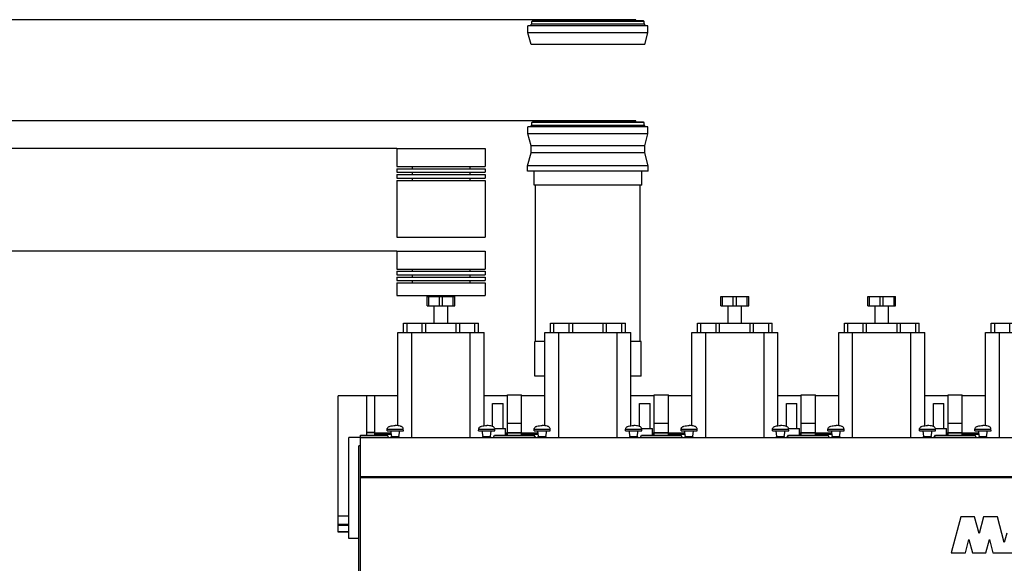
# Model space of a CAD drawing. Header units: millimetres. Extents: x 0 to 1189, y 0 to 841.
# Tile 5 of 136: x 224 to 366, y 334 to 413. Entities that reach past the tile are written whole.
import ezdxf
from ezdxf.enums import TextEntityAlignment as Align

# ---------------------------------------------------------------- set-up
doc = ezdxf.new("R2010")
doc.units = ezdxf.units.MM
doc.header["$LTSCALE"] = 65.395
doc.linetypes.add('PHANTOM', pattern=[0.8, 0.45, -0.05, 0.1, -0.05, 0.1, -0.05])
doc.layers.get('0').update_dxf_attribs({"linetype": 'CONTINUOUS'})
for name, color, linetype in [('1907_161101_20_SIMPLE1_B_PBL540', 7, 'CONTINUOUS'), ('1907_161101_20_SIMPLE1_B_T2_PBL539', 7, 'CONTINUOUS'), ('1907_161101_20_SIMPLE1_X_ABL538', 7, 'CONTINUOUS'), ('1907_210700_31_SIMPLE1_T1_X_PBL596', 7, 'CONTINUOUS'), ('1907_210700_31_SIMPLE1_T1_X_PBL672', 7, 'CONTINUOUS'), ('1907_210700_31_SIMPLE1_T1_X_PBL698', 7, 'CONTINUOUS'), ('1907_210700_31_SIMPLE1_T1_X_PBL727', 7, 'CONTINUOUS'), ('1907_210700_31_SIMPLE1_T1_X_PBL746', 7, 'CONTINUOUS'), ('1907_210700_31_SIMPLE1_X_ABL595', 7, 'CONTINUOUS'), ('1907_210700_31_SIMPLE1_X_ABL671', 7, 'CONTINUOUS'), ('1907_210700_31_SIMPLE1_X_ABL697', 7, 'CONTINUOUS'), ('1907_210700_31_SIMPLE1_X_ABL726', 7, 'CONTINUOUS'), ('1907_210700_31_SIMPLE1_X_ABL745', 7, 'CONTINUOUS'), ('1907_267000_36_SIMPLE1_T1_X_PBL592', 7, 'CONTINUOUS'), ('1907_267000_36_SIMPLE1_T2_X_PBL593', 7, 'CONTINUOUS'), ('1907_267000_36_SIMPLE1_X_ABL591', 7, 'CONTINUOUS'), ('1997_000000_TLKGS_MARKETING_ABL548', 7, 'CONTINUOUS'), ('1997_030000_TLKGS_V_ABL549', 7, 'CONTINUOUS'), ('1997_100000_TLKGS_V_ABL550', 7, 'CONTINUOUS'), ('1997_171000_05_SIMPLE1_A_ABL588', 7, 'CONTINUOUS'), ('1997_171000_05_SIMPLE1_T1_A_PBL590', 7, 'CONTINUOUS'), ('1997_171000_05_SIMPLE1_T2_A_PBL589', 7, 'CONTINUOUS'), ('1997_171000_05_SIMPLE1_T4_A_PBL597', 7, 'CONTINUOUS'), ('1997_171000_05_SIMPLE1_T4_A_PBL656', 7, 'CONTINUOUS'), ('1997_171000_05_SIMPLE1_T4_A_PBL659', 7, 'CONTINUOUS'), ('1997_171000_05_SIMPLE1_T4_A_PBL675', 7, 'CONTINUOUS'), ('1997_171000_05_SIMPLE1_T4_A_PBL696', 7, 'CONTINUOUS'), ('1997_171000_05_SIMPLE1_T4_A_PBL700', 7, 'CONTINUOUS'), ('1997_171000_05_SIMPLE1_T4_A_PBL725', 7, 'CONTINUOUS'), ('1997_171000_05_SIMPLE1_T4_A_PBL732', 7, 'CONTINUOUS'), ('1997_171000_05_SIMPLE1_T4_A_PBL733', 7, 'CONTINUOUS'), ('1997_200000_TLKGS_V_ABL594', 7, 'CONTINUOUS'), ('1997_700000_TLKGS_V_ABL585', 7, 'CONTINUOUS'), ('1997_727000_11_SIMPLE1_B_ABL586', 7, 'CONTINUOUS'), ('1997_727000_11_SIMPLE1_T1_B_PBL587', 7, 'CONTINUOUS'), ('9M32C_GENSET_AUSBAUMASSE_ABL537', 7, 'CONTINUOUS'), ('links_19_VBL528', 7, 'CONTINUOUS')]:
    doc.layers.add(name, color=color, linetype=linetype)
doc.styles.get("Standard").update_dxf_attribs({"font": 'txt', "width": 0.6})
doc.dimstyles.new('DIMSTYLE_4', dxfattribs={"dimtxt": 3.5, "dimasz": 3.5, "dimexe": 1.8, "dimexo": 0, "dimgap": 0.875, "dimtad": 1, "dimlfac": 25, "dimdsep": 46, "dimtxsty": 'Standard', "dimblk": '_FILLED', "dimblk1": '_FILLED', "dimblk2": '_FILLED', "dimcen": 0.09, "dimadec": 0, "dimazin": 0, "dimtp": 2, "dimtm": 2, "dimtfac": 1, "dimtofl": 0, "dimtmove": 0, "dimatfit": 3, "dimldrblk": '_FILLED', "dimfxl": 1, "dimtolj": 1, "dimarcsym": 0})

# ---------------------------------------------------------------- blocks, each defined once
blk = doc.blocks.new('_FILLED')
at = {"color": 0, "linetype": 'ByBlock'}
blk.add_solid([(0, 0), (-1, 0.167), (-1, -0.167)], dxfattribs=at)
blk = doc.blocks.new('*D16')
at = {"color": 2, "linetype": 'Continuous'}
for p, q in [((278.1, 379.57), (86.38, 379.57)), ((88.18, 379.57), (88.18, 328.17)), ((88.18, 276.77), (88.18, 328.17)), ((106.77, 276.77), (86.38, 276.77))]:
    blk.add_line(p, q, dxfattribs=at)
at = {"color": 2, "linetype": 'Continuous', "xscale": 3.5, "yscale": 3.5, "zscale": 3.5}
for p, rotation in [((88.18, 379.57), 90), ((88.18, 276.77), 270)]:
    blk.add_blockref('_FILLED', p, dxfattribs=dict(at, rotation=rotation))
at = {"color": 2, "linetype": 'Continuous', "width": 0.672619}
blk.add_text('2570', height=3.5, rotation=90, dxfattribs=at).set_placement((87.3, 328.17), align=Align.CENTER)
blk = doc.blocks.new('*D17')
at = {"color": 2, "linetype": 'Continuous'}
for p, q in [((278.1, 394.37), (79.38, 394.37)), ((81.18, 394.37), (81.18, 335.57)), ((81.18, 276.77), (81.18, 335.57)), ((106.77, 276.77), (79.38, 276.77))]:
    blk.add_line(p, q, dxfattribs=at)
at = {"color": 2, "linetype": 'Continuous', "xscale": 3.5, "yscale": 3.5, "zscale": 3.5}
for p, rotation in [((81.18, 394.37), 90), ((81.18, 276.77), 270)]:
    blk.add_blockref('_FILLED', p, dxfattribs=dict(at, rotation=rotation))
at = {"color": 2, "linetype": 'Continuous', "width": 0.690476}
blk.add_text('2940', height=3.5, rotation=90, dxfattribs=at).set_placement((80.3, 335.57), align=Align.CENTER)
blk = doc.blocks.new('*D18')
at = {"color": 2, "linetype": 'Continuous'}
for p, q in [((298.75, 398.37), (72.38, 398.37)), ((74.18, 398.37), (74.18, 337.57)), ((74.18, 276.77), (74.18, 337.57)), ((106.77, 276.77), (72.38, 276.77))]:
    blk.add_line(p, q, dxfattribs=at)
at = {"color": 2, "linetype": 'Continuous', "xscale": 3.5, "yscale": 3.5, "zscale": 3.5}
for p, rotation in [((74.18, 398.37), 90), ((74.18, 276.77), 270)]:
    blk.add_blockref('_FILLED', p, dxfattribs=dict(at, rotation=rotation))
at = {"color": 2, "linetype": 'Continuous', "width": 0.672619}
blk.add_text('3040', height=3.5, rotation=90, dxfattribs=at).set_placement((73.3, 337.57), align=Align.CENTER)
blk = doc.blocks.new('*D19')
at = {"color": 2, "linetype": 'Continuous'}
for p, q in [((298.75, 412.97), (65.38, 412.97)), ((67.18, 412.97), (67.18, 344.87)), ((67.18, 276.77), (67.18, 344.87)), ((106.77, 276.77), (65.38, 276.77))]:
    blk.add_line(p, q, dxfattribs=at)
at = {"color": 2, "linetype": 'Continuous', "xscale": 3.5, "yscale": 3.5, "zscale": 3.5}
for p, rotation in [((67.18, 412.97), 90), ((67.18, 276.77), 270)]:
    blk.add_blockref('_FILLED', p, dxfattribs=dict(at, rotation=rotation))
at = {"color": 2, "linetype": 'Continuous', "width": 0.654762}
blk.add_text('3405', height=3.5, rotation=90, dxfattribs=at).set_placement((66.3, 344.87), align=Align.CENTER)
blk = doc.blocks.new('1907_161101_20_SIMPLE1_B_T2_PBL539', base_point=(305.66, 411.17))
at = {"layer": '1907_161101_20_SIMPLE1_B_T2_PBL539', "color": 8, "linetype": 'PHANTOM'}
for p, q in [((297, 411.09), (297, 412.09)), ((314.32, 412.09), (297, 412.09)), ((297.47, 412.09), (297.47, 412.3)), ((313.85, 412.3), (297.47, 412.3)), ((297.56, 412.71), (297.64, 412.79)), ((297.56, 412.3), (297.56, 412.71)), ((313.76, 412.71), (297.56, 412.71)), ((313.68, 412.79), (297.64, 412.79)), ((298.75, 412.79), (298.75, 412.97)), ((312.57, 412.97), (298.75, 412.97)), ((312.57, 412.79), (312.57, 412.97)), ((313.76, 412.71), (313.68, 412.79)), ((313.76, 412.3), (313.76, 412.71)), ((313.85, 412.09), (313.85, 412.3)), ((314.32, 411.09), (314.32, 412.09)), ((297.46, 409.37), (297, 411.09)), ((314.32, 411.09), (297, 411.09)), ((313.86, 409.37), (314.32, 411.09)), ((313.86, 409.37), (297.46, 409.37))]:
    blk.add_line(p, q, dxfattribs=at)
blk = doc.blocks.new('1907_161101_20_SIMPLE1_B_PBL540', base_point=(305.66, 379.93))
at = {"layer": '1907_161101_20_SIMPLE1_B_PBL540', "color": 8, "linetype": 'PHANTOM'}
for p, q in [((297.56, 398.11), (297.64, 398.19)), ((297.56, 397.7), (297.56, 398.11)), ((313.76, 398.11), (297.56, 398.11)), ((313.68, 398.19), (297.64, 398.19)), ((298.75, 398.19), (298.75, 398.37)), ((312.57, 398.37), (298.75, 398.37)), ((312.57, 398.19), (312.57, 398.37)), ((313.76, 398.11), (313.68, 398.19)), ((313.76, 397.7), (313.76, 398.11)), ((297, 396.49), (297, 397.49)), ((314.32, 397.49), (297, 397.49)), ((297.46, 394.77), (297, 396.49)), ((314.32, 396.49), (297, 396.49)), ((297.47, 397.49), (297.47, 397.7)), ((313.85, 397.7), (297.47, 397.7)), ((313.85, 397.49), (313.85, 397.7)), ((313.86, 394.77), (314.32, 396.49)), ((314.32, 396.49), (314.32, 397.49)), ((296.96, 391.89), (297.46, 393.75)), ((297.46, 393.75), (297.46, 394.77)), ((313.86, 394.77), (297.46, 394.77)), ((313.86, 393.75), (297.46, 393.75)), ((313.86, 393.75), (313.86, 394.77)), ((314.36, 391.89), (313.86, 393.75)), ((296.96, 391.09), (296.96, 391.89)), ((314.36, 391.89), (296.96, 391.89)), ((314.36, 391.09), (296.96, 391.09)), ((297.9, 389.09), (297.9, 391.09)), ((313.42, 389.09), (313.42, 391.09)), ((314.36, 391.09), (314.36, 391.89)), ((313.42, 389.09), (297.9, 389.09)), ((298.1, 366.51), (298.1, 389.09)), ((313.22, 366.51), (313.22, 389.09)), ((297.98, 361.49), (297.98, 366.51)), ((299.45, 366.51), (297.98, 366.51)), ((313.34, 366.51), (311.87, 366.51)), ((313.34, 361.49), (313.34, 366.51)), ((299.45, 361.49), (297.98, 361.49)), ((313.34, 361.49), (311.87, 361.49))]:
    blk.add_line(p, q, dxfattribs=at)
blk = doc.blocks.new('1907_161101_20_SIMPLE1_X_ABL538', base_point=(305.66, 387.23))
at = {"layer": '1907_161101_20_SIMPLE1_B_PBL540'}
blk.add_blockref('1907_161101_20_SIMPLE1_B_PBL540', (305.66, 379.93), dxfattribs=at)
at = {"layer": '1907_161101_20_SIMPLE1_B_T2_PBL539'}
blk.add_blockref('1907_161101_20_SIMPLE1_B_T2_PBL539', (305.66, 411.17), dxfattribs=at)
blk = doc.blocks.new('1907_267000_36_SIMPLE1_T1_X_PBL592', base_point=(284.46, 387.97))
at = {"layer": '1907_267000_36_SIMPLE1_T1_X_PBL592', "color": 8, "linetype": 'PHANTOM'}
for p, q in [((278.1, 394.37), (278.1, 391.77)), ((278.1, 394.37), (290.82, 394.37)), ((290.82, 394.37), (290.82, 391.77)), ((278.1, 391.77), (290.82, 391.77)), ((278.1, 391.45), (278.1, 390.93)), ((278.1, 391.45), (290.82, 391.45)), ((278.1, 390.93), (290.82, 390.93)), ((280.31, 391.77), (280.31, 391.45)), ((280.31, 390.93), (280.31, 390.61)), ((288.6, 391.77), (288.6, 391.45)), ((288.6, 390.93), (288.6, 390.61)), ((290.82, 391.45), (290.82, 390.93)), ((278.1, 390.61), (278.1, 390.09)), ((278.1, 390.61), (290.82, 390.61)), ((278.1, 390.09), (290.82, 390.09)), ((278.1, 389.77), (278.1, 381.57)), ((278.1, 389.77), (290.82, 389.77)), ((280.31, 390.09), (280.31, 389.77)), ((288.6, 390.09), (288.6, 389.77)), ((290.82, 390.61), (290.82, 390.09)), ((290.82, 389.77), (290.82, 381.57)), ((278.1, 381.57), (290.82, 381.57))]:
    blk.add_line(p, q, dxfattribs=at)
blk = doc.blocks.new('1907_267000_36_SIMPLE1_T2_X_PBL593', base_point=(284.46, 376.37))
at = {"layer": '1907_267000_36_SIMPLE1_T2_X_PBL593', "color": 8, "linetype": 'PHANTOM'}
for p, q in [((278.1, 379.57), (278.1, 376.97)), ((278.1, 379.57), (290.82, 379.57)), ((290.82, 379.57), (290.82, 376.97)), ((278.1, 376.97), (290.82, 376.97)), ((278.1, 376.65), (278.1, 376.13)), ((278.1, 376.65), (290.82, 376.65)), ((280.31, 376.97), (280.31, 376.65)), ((288.6, 376.97), (288.6, 376.65)), ((290.82, 376.65), (290.82, 376.13)), ((278.1, 376.13), (290.82, 376.13)), ((278.1, 375.81), (278.1, 375.29)), ((278.1, 375.81), (290.82, 375.81)), ((278.1, 375.29), (290.82, 375.29)), ((280.31, 376.13), (280.31, 375.81)), ((280.31, 375.29), (280.31, 374.97)), ((288.6, 376.13), (288.6, 375.81)), ((288.6, 375.29), (288.6, 374.97)), ((290.82, 375.81), (290.82, 375.29)), ((278.1, 374.97), (278.1, 373.17)), ((278.1, 374.97), (290.82, 374.97)), ((290.82, 374.97), (290.82, 373.17)), ((278.1, 373.17), (290.82, 373.17))]:
    blk.add_line(p, q, dxfattribs=at)
blk = doc.blocks.new('1907_267000_36_SIMPLE1_X_ABL591', base_point=(284.46, 383.77))
at = {"layer": '1907_267000_36_SIMPLE1_T1_X_PBL592'}
blk.add_blockref('1907_267000_36_SIMPLE1_T1_X_PBL592', (284.46, 387.97), dxfattribs=at)
at = {"layer": '1907_267000_36_SIMPLE1_T2_X_PBL593'}
blk.add_blockref('1907_267000_36_SIMPLE1_T2_X_PBL593', (284.46, 376.37), dxfattribs=at)
blk = doc.blocks.new('9M32C_GENSET_AUSBAUMASSE_ABL537', base_point=(396.66, 346.19))
at = {"layer": '1907_161101_20_SIMPLE1_X_ABL538'}
blk.add_blockref('1907_161101_20_SIMPLE1_X_ABL538', (305.66, 387.23), dxfattribs=at)
at = {"layer": '1907_267000_36_SIMPLE1_X_ABL591'}
blk.add_blockref('1907_267000_36_SIMPLE1_X_ABL591', (284.46, 383.77), dxfattribs=at)
blk = doc.blocks.new('1997_171000_05_SIMPLE1_T2_A_PBL589', base_point=(272.16, 340.81))
at = {"layer": '1997_171000_05_SIMPLE1_T2_A_PBL589', "color": 7, "linetype": 'Continuous'}
for p, q in [((272.61, 330.36), (272.61, 351.44)), ((272.86, 351.44), (272.61, 351.44)), ((271.47, 330.17), (271.47, 330.23)), ((271.47, 330.17), (271.47, 330.23)), ((272.86, 330.23), (271.47, 330.23)), ((271.87, 330.17), (271.87, 330.23)), ((272.86, 330.36), (272.61, 330.36)), ((272.61, 330.17), (272.61, 330.23))]:
    blk.add_line(p, q, dxfattribs=at)
blk = doc.blocks.new('1997_171000_05_SIMPLE1_T1_A_PBL590', base_point=(371.46, 341.57))
at = {"layer": '1997_171000_05_SIMPLE1_T1_A_PBL590', "color": 7, "linetype": 'Continuous'}
for p, q in [((272.86, 330.17), (272.86, 352.96)), ((272.86, 352.96), (276.72, 352.96)), ((272.86, 352.65), (459.98, 352.65)), ((276.88, 352.68), (276.72, 352.96)), ((292.03, 352.68), (292.19, 352.96)), ((292.19, 352.96), (297.92, 352.96)), ((298.08, 352.68), (297.92, 352.96)), ((313.23, 352.68), (313.39, 352.96)), ((313.39, 352.96), (319.12, 352.96)), ((319.28, 352.68), (319.12, 352.96)), ((334.43, 352.68), (334.59, 352.96)), ((334.59, 352.96), (340.32, 352.96)), ((340.48, 352.68), (340.32, 352.96)), ((355.63, 352.68), (355.79, 352.96)), ((355.79, 352.96), (361.52, 352.96)), ((361.68, 352.68), (361.52, 352.96)), ((359.47, 341.2), (358.08, 335.99)), ((361.46, 341.2), (359.47, 341.2)), ((362.11, 338.79), (361.46, 341.2)), ((362.75, 341.2), (362.11, 338.79)), ((364.74, 341.2), (362.75, 341.2)), ((365.74, 337.47), (364.74, 341.2)), ((366.1, 338.84), (365.74, 337.47)), ((360.12, 335.99), (360.63, 337.9)), ((360.63, 337.9), (361.15, 335.99)), ((363.07, 335.99), (363.58, 337.9)), ((363.58, 337.9), (364.09, 335.99)), ((358.08, 335.99), (360.12, 335.99)), ((361.15, 335.99), (363.07, 335.99)), ((364.09, 335.99), (374.08, 335.99))]:
    blk.add_line(p, q, dxfattribs=at)
at = {"layer": '1997_171000_05_SIMPLE1_T1_A_PBL590', "color": 9, "linetype": 'Continuous'}
for p, q in [((272.86, 352.68), (276.88, 352.68)), ((272.86, 352.63), (459.98, 352.63)), ((292.03, 352.68), (298.08, 352.68)), ((313.23, 352.68), (319.28, 352.68)), ((334.43, 352.68), (340.48, 352.68)), ((355.63, 352.68), (361.68, 352.68)), ((272.86, 347.02), (459.98, 347.02)), ((272.86, 346.88), (459.98, 346.88))]:
    blk.add_line(p, q, dxfattribs=at)
at = {"layer": '1997_171000_05_SIMPLE1_T1_A_PBL590', "color": 7, "linetype": 'Continuous'}
for centre, start_param, end_param in [((276.92, 352.75), -3.926991, -3.141593), ((291.99, 352.75), -3.141593, -2.356194), ((298.12, 352.75), -3.926991, -3.141593), ((313.19, 352.75), -3.141593, -2.356194), ((319.32, 352.75), -3.926991, -3.141593), ((334.39, 352.75), -3.141593, -2.356194), ((340.52, 352.75), -3.926991, -3.141593), ((355.59, 352.75), -3.141593, -2.356194), ((361.72, 352.75), -3.926991, -3.141593)]:
    blk.add_ellipse(centre, major_axis=(0, 0.1), ratio=0.57735, start_param=start_param, end_param=end_param, dxfattribs=at)
blk = doc.blocks.new('1997_171000_05_SIMPLE1_T4_A_PBL597', base_point=(277.86, 353.51))
at = {"layer": '1997_171000_05_SIMPLE1_T4_A_PBL597', "color": 7, "linetype": 'Continuous'}
for p, q in [((276.69, 353.61), (276.7, 353.84)), ((279.03, 353.61), (279.02, 353.84)), ((276.69, 353.61), (279.03, 353.61)), ((277.34, 352.77), (277.21, 353.61)), ((277.28, 352.65), (277.29, 352.77)), ((277.29, 352.77), (278.42, 352.77)), ((278.38, 352.77), (278.51, 353.61)), ((278.44, 352.65), (278.42, 352.77))]:
    blk.add_line(p, q, dxfattribs=at)
at = {"layer": '1997_171000_05_SIMPLE1_T4_A_PBL597', "color": 9, "linetype": 'Continuous'}
blk.add_line((276.7, 353.84), (279.02, 353.84), dxfattribs=at)
at = {"layer": '1997_171000_05_SIMPLE1_T4_A_PBL597', "color": 7, "linetype": 'Continuous'}
for points in [[(276.7, 353.84), (276.7, 353.9), (276.73, 354.01), (276.83, 354.14), (276.96, 354.23), (277.17, 354.31), (277.47, 354.36), (277.73, 354.37), (277.86, 354.37)], [(279.02, 353.84), (279.02, 353.9), (278.99, 354.01), (278.89, 354.14), (278.76, 354.23), (278.55, 354.31), (278.24, 354.36), (277.99, 354.37), (277.86, 354.37)]]:
    blk.add_open_spline(points, degree=3, knots=[0, 0, 0, 0, 0.126668, 0.235274, 0.344342, 0.460019, 0.715186, 1, 1, 1, 1], dxfattribs=at)
blk = doc.blocks.new('1997_171000_05_SIMPLE1_T4_A_PBL656', base_point=(291.06, 353.51))
at = {"layer": '1997_171000_05_SIMPLE1_T4_A_PBL656', "color": 7, "linetype": 'Continuous'}
for p, q in [((289.89, 353.61), (289.9, 353.84)), ((292.23, 353.61), (292.22, 353.84)), ((289.89, 353.61), (292.23, 353.61)), ((290.54, 352.77), (290.41, 353.61)), ((290.48, 352.65), (290.49, 352.77)), ((290.49, 352.77), (291.62, 352.77)), ((291.58, 352.77), (291.71, 353.61)), ((291.64, 352.65), (291.62, 352.77))]:
    blk.add_line(p, q, dxfattribs=at)
at = {"layer": '1997_171000_05_SIMPLE1_T4_A_PBL656', "color": 9, "linetype": 'Continuous'}
blk.add_line((289.9, 353.84), (292.22, 353.84), dxfattribs=at)
at = {"layer": '1997_171000_05_SIMPLE1_T4_A_PBL656', "color": 7, "linetype": 'Continuous'}
for points in [[(289.9, 353.84), (289.9, 353.9), (289.93, 354.01), (290.03, 354.14), (290.16, 354.23), (290.37, 354.31), (290.67, 354.36), (290.93, 354.37), (291.06, 354.37)], [(292.22, 353.84), (292.22, 353.9), (292.19, 354.01), (292.09, 354.14), (291.96, 354.23), (291.75, 354.31), (291.44, 354.36), (291.19, 354.37), (291.06, 354.37)]]:
    blk.add_open_spline(points, degree=3, knots=[0, 0, 0, 0, 0.126668, 0.235274, 0.344342, 0.460019, 0.715186, 1, 1, 1, 1], dxfattribs=at)
blk = doc.blocks.new('1997_171000_05_SIMPLE1_T4_A_PBL659', base_point=(299.06, 353.51))
at = {"layer": '1997_171000_05_SIMPLE1_T4_A_PBL659', "color": 7, "linetype": 'Continuous'}
for p, q in [((297.89, 353.61), (297.9, 353.84)), ((300.23, 353.61), (300.22, 353.84)), ((297.89, 353.61), (300.23, 353.61)), ((298.54, 352.77), (298.41, 353.61)), ((298.48, 352.65), (298.49, 352.77)), ((298.49, 352.77), (299.62, 352.77)), ((299.58, 352.77), (299.71, 353.61)), ((299.64, 352.65), (299.62, 352.77))]:
    blk.add_line(p, q, dxfattribs=at)
at = {"layer": '1997_171000_05_SIMPLE1_T4_A_PBL659', "color": 9, "linetype": 'Continuous'}
blk.add_line((297.9, 353.84), (300.22, 353.84), dxfattribs=at)
at = {"layer": '1997_171000_05_SIMPLE1_T4_A_PBL659', "color": 7, "linetype": 'Continuous'}
for points in [[(297.9, 353.84), (297.9, 353.9), (297.93, 354.01), (298.03, 354.14), (298.16, 354.23), (298.37, 354.31), (298.67, 354.36), (298.93, 354.37), (299.06, 354.37)], [(300.22, 353.84), (300.22, 353.9), (300.19, 354.01), (300.09, 354.14), (299.96, 354.23), (299.75, 354.31), (299.44, 354.36), (299.19, 354.37), (299.06, 354.37)]]:
    blk.add_open_spline(points, degree=3, knots=[0, 0, 0, 0, 0.126668, 0.235274, 0.344342, 0.460019, 0.715186, 1, 1, 1, 1], dxfattribs=at)
blk = doc.blocks.new('1997_171000_05_SIMPLE1_T4_A_PBL675', base_point=(312.26, 353.51))
at = {"layer": '1997_171000_05_SIMPLE1_T4_A_PBL675', "color": 7, "linetype": 'Continuous'}
for p, q in [((311.09, 353.61), (311.1, 353.84)), ((313.43, 353.61), (313.42, 353.84)), ((311.09, 353.61), (313.43, 353.61)), ((311.74, 352.77), (311.61, 353.61)), ((311.68, 352.65), (311.69, 352.77)), ((311.69, 352.77), (312.82, 352.77)), ((312.78, 352.77), (312.91, 353.61)), ((312.84, 352.65), (312.82, 352.77))]:
    blk.add_line(p, q, dxfattribs=at)
at = {"layer": '1997_171000_05_SIMPLE1_T4_A_PBL675', "color": 9, "linetype": 'Continuous'}
blk.add_line((311.1, 353.84), (313.42, 353.84), dxfattribs=at)
at = {"layer": '1997_171000_05_SIMPLE1_T4_A_PBL675', "color": 7, "linetype": 'Continuous'}
for points in [[(311.1, 353.84), (311.1, 353.9), (311.13, 354.01), (311.23, 354.14), (311.36, 354.23), (311.57, 354.31), (311.87, 354.36), (312.13, 354.37), (312.26, 354.37)], [(313.42, 353.84), (313.42, 353.9), (313.39, 354.01), (313.29, 354.14), (313.16, 354.23), (312.95, 354.31), (312.64, 354.36), (312.39, 354.37), (312.26, 354.37)]]:
    blk.add_open_spline(points, degree=3, knots=[0, 0, 0, 0, 0.126668, 0.235274, 0.344342, 0.460019, 0.715186, 1, 1, 1, 1], dxfattribs=at)
blk = doc.blocks.new('1997_171000_05_SIMPLE1_T4_A_PBL696', base_point=(320.26, 353.51))
at = {"layer": '1997_171000_05_SIMPLE1_T4_A_PBL696', "color": 7, "linetype": 'Continuous'}
for p, q in [((319.09, 353.61), (319.1, 353.84)), ((321.43, 353.61), (321.42, 353.84)), ((319.09, 353.61), (321.43, 353.61)), ((319.74, 352.77), (319.61, 353.61)), ((319.68, 352.65), (319.69, 352.77)), ((319.69, 352.77), (320.82, 352.77)), ((320.78, 352.77), (320.91, 353.61)), ((320.84, 352.65), (320.82, 352.77))]:
    blk.add_line(p, q, dxfattribs=at)
at = {"layer": '1997_171000_05_SIMPLE1_T4_A_PBL696', "color": 9, "linetype": 'Continuous'}
blk.add_line((319.1, 353.84), (321.42, 353.84), dxfattribs=at)
at = {"layer": '1997_171000_05_SIMPLE1_T4_A_PBL696', "color": 7, "linetype": 'Continuous'}
for points in [[(319.1, 353.84), (319.1, 353.9), (319.13, 354.01), (319.23, 354.14), (319.36, 354.23), (319.57, 354.31), (319.87, 354.36), (320.13, 354.37), (320.26, 354.37)], [(321.42, 353.84), (321.42, 353.9), (321.39, 354.01), (321.29, 354.14), (321.16, 354.23), (320.95, 354.31), (320.64, 354.36), (320.39, 354.37), (320.26, 354.37)]]:
    blk.add_open_spline(points, degree=3, knots=[0, 0, 0, 0, 0.126668, 0.235274, 0.344342, 0.460019, 0.715186, 1, 1, 1, 1], dxfattribs=at)
blk = doc.blocks.new('1997_171000_05_SIMPLE1_T4_A_PBL700', base_point=(333.46, 353.51))
at = {"layer": '1997_171000_05_SIMPLE1_T4_A_PBL700', "color": 7, "linetype": 'Continuous'}
for p, q in [((332.29, 353.61), (332.3, 353.84)), ((334.63, 353.61), (334.62, 353.84)), ((332.29, 353.61), (334.63, 353.61)), ((332.94, 352.77), (332.81, 353.61)), ((332.88, 352.65), (332.89, 352.77)), ((332.89, 352.77), (334.02, 352.77)), ((333.98, 352.77), (334.11, 353.61)), ((334.04, 352.65), (334.02, 352.77))]:
    blk.add_line(p, q, dxfattribs=at)
at = {"layer": '1997_171000_05_SIMPLE1_T4_A_PBL700', "color": 9, "linetype": 'Continuous'}
blk.add_line((332.3, 353.84), (334.62, 353.84), dxfattribs=at)
at = {"layer": '1997_171000_05_SIMPLE1_T4_A_PBL700', "color": 7, "linetype": 'Continuous'}
for points in [[(332.3, 353.84), (332.3, 353.9), (332.33, 354.01), (332.43, 354.14), (332.56, 354.23), (332.77, 354.31), (333.07, 354.36), (333.33, 354.37), (333.46, 354.37)], [(334.62, 353.84), (334.62, 353.9), (334.59, 354.01), (334.49, 354.14), (334.36, 354.23), (334.15, 354.31), (333.84, 354.36), (333.59, 354.37), (333.46, 354.37)]]:
    blk.add_open_spline(points, degree=3, knots=[0, 0, 0, 0, 0.126668, 0.235274, 0.344342, 0.460019, 0.715186, 1, 1, 1, 1], dxfattribs=at)
blk = doc.blocks.new('1997_171000_05_SIMPLE1_T4_A_PBL725', base_point=(341.46, 353.51))
at = {"layer": '1997_171000_05_SIMPLE1_T4_A_PBL725', "color": 7, "linetype": 'Continuous'}
for p, q in [((340.29, 353.61), (340.3, 353.84)), ((342.63, 353.61), (342.62, 353.84)), ((340.29, 353.61), (342.63, 353.61)), ((340.94, 352.77), (340.81, 353.61)), ((340.88, 352.65), (340.89, 352.77)), ((340.89, 352.77), (342.02, 352.77)), ((341.98, 352.77), (342.11, 353.61)), ((342.04, 352.65), (342.02, 352.77))]:
    blk.add_line(p, q, dxfattribs=at)
at = {"layer": '1997_171000_05_SIMPLE1_T4_A_PBL725', "color": 9, "linetype": 'Continuous'}
blk.add_line((340.3, 353.84), (342.62, 353.84), dxfattribs=at)
at = {"layer": '1997_171000_05_SIMPLE1_T4_A_PBL725', "color": 7, "linetype": 'Continuous'}
for points in [[(340.3, 353.84), (340.3, 353.9), (340.33, 354.01), (340.43, 354.14), (340.56, 354.23), (340.77, 354.31), (341.07, 354.36), (341.33, 354.37), (341.46, 354.37)], [(342.62, 353.84), (342.62, 353.9), (342.59, 354.01), (342.49, 354.14), (342.36, 354.23), (342.15, 354.31), (341.84, 354.36), (341.59, 354.37), (341.46, 354.37)]]:
    blk.add_open_spline(points, degree=3, knots=[0, 0, 0, 0, 0.126668, 0.235274, 0.344342, 0.460019, 0.715186, 1, 1, 1, 1], dxfattribs=at)
blk = doc.blocks.new('1997_171000_05_SIMPLE1_T4_A_PBL732', base_point=(354.66, 353.51))
at = {"layer": '1997_171000_05_SIMPLE1_T4_A_PBL732', "color": 7, "linetype": 'Continuous'}
for p, q in [((353.49, 353.61), (353.5, 353.84)), ((355.83, 353.61), (355.82, 353.84)), ((353.49, 353.61), (355.83, 353.61)), ((354.14, 352.77), (354.01, 353.61)), ((354.08, 352.65), (354.09, 352.77)), ((354.09, 352.77), (355.22, 352.77)), ((355.18, 352.77), (355.31, 353.61)), ((355.24, 352.65), (355.22, 352.77))]:
    blk.add_line(p, q, dxfattribs=at)
at = {"layer": '1997_171000_05_SIMPLE1_T4_A_PBL732', "color": 9, "linetype": 'Continuous'}
blk.add_line((353.5, 353.84), (355.82, 353.84), dxfattribs=at)
at = {"layer": '1997_171000_05_SIMPLE1_T4_A_PBL732', "color": 7, "linetype": 'Continuous'}
for points in [[(353.5, 353.84), (353.5, 353.9), (353.53, 354.01), (353.63, 354.14), (353.76, 354.23), (353.97, 354.31), (354.27, 354.36), (354.53, 354.37), (354.66, 354.37)], [(355.82, 353.84), (355.82, 353.9), (355.79, 354.01), (355.69, 354.14), (355.56, 354.23), (355.35, 354.31), (355.04, 354.36), (354.79, 354.37), (354.66, 354.37)]]:
    blk.add_open_spline(points, degree=3, knots=[0, 0, 0, 0, 0.126668, 0.235274, 0.344342, 0.460019, 0.715186, 1, 1, 1, 1], dxfattribs=at)
blk = doc.blocks.new('1997_171000_05_SIMPLE1_T4_A_PBL733', base_point=(362.66, 353.51))
at = {"layer": '1997_171000_05_SIMPLE1_T4_A_PBL733', "color": 7, "linetype": 'Continuous'}
for p, q in [((361.49, 353.61), (361.5, 353.84)), ((363.83, 353.61), (363.82, 353.84)), ((361.49, 353.61), (363.83, 353.61)), ((362.14, 352.77), (362.01, 353.61)), ((362.08, 352.65), (362.09, 352.77)), ((362.09, 352.77), (363.22, 352.77)), ((363.18, 352.77), (363.31, 353.61)), ((363.24, 352.65), (363.22, 352.77))]:
    blk.add_line(p, q, dxfattribs=at)
at = {"layer": '1997_171000_05_SIMPLE1_T4_A_PBL733', "color": 9, "linetype": 'Continuous'}
blk.add_line((361.5, 353.84), (363.82, 353.84), dxfattribs=at)
at = {"layer": '1997_171000_05_SIMPLE1_T4_A_PBL733', "color": 7, "linetype": 'Continuous'}
for points in [[(361.5, 353.84), (361.5, 353.9), (361.53, 354.01), (361.63, 354.14), (361.76, 354.23), (361.97, 354.31), (362.27, 354.36), (362.53, 354.37), (362.66, 354.37)], [(363.82, 353.84), (363.82, 353.9), (363.79, 354.01), (363.69, 354.14), (363.56, 354.23), (363.35, 354.31), (363.04, 354.36), (362.79, 354.37), (362.66, 354.37)]]:
    blk.add_open_spline(points, degree=3, knots=[0, 0, 0, 0, 0.126668, 0.235274, 0.344342, 0.460019, 0.715186, 1, 1, 1, 1], dxfattribs=at)
blk = doc.blocks.new('1997_171000_05_SIMPLE1_A_ABL588', base_point=(370.76, 342.27))
at = {"layer": '1997_171000_05_SIMPLE1_T1_A_PBL590'}
blk.add_blockref('1997_171000_05_SIMPLE1_T1_A_PBL590', (371.46, 341.57), dxfattribs=at)
at = {"layer": '1997_171000_05_SIMPLE1_T2_A_PBL589'}
blk.add_blockref('1997_171000_05_SIMPLE1_T2_A_PBL589', (272.16, 340.81), dxfattribs=at)
at = {"layer": '1997_171000_05_SIMPLE1_T4_A_PBL597'}
blk.add_blockref('1997_171000_05_SIMPLE1_T4_A_PBL597', (277.86, 353.51), dxfattribs=at)
at = {"layer": '1997_171000_05_SIMPLE1_T4_A_PBL656'}
blk.add_blockref('1997_171000_05_SIMPLE1_T4_A_PBL656', (291.06, 353.51), dxfattribs=at)
at = {"layer": '1997_171000_05_SIMPLE1_T4_A_PBL659'}
blk.add_blockref('1997_171000_05_SIMPLE1_T4_A_PBL659', (299.06, 353.51), dxfattribs=at)
at = {"layer": '1997_171000_05_SIMPLE1_T4_A_PBL675'}
blk.add_blockref('1997_171000_05_SIMPLE1_T4_A_PBL675', (312.26, 353.51), dxfattribs=at)
at = {"layer": '1997_171000_05_SIMPLE1_T4_A_PBL696'}
blk.add_blockref('1997_171000_05_SIMPLE1_T4_A_PBL696', (320.26, 353.51), dxfattribs=at)
at = {"layer": '1997_171000_05_SIMPLE1_T4_A_PBL700'}
blk.add_blockref('1997_171000_05_SIMPLE1_T4_A_PBL700', (333.46, 353.51), dxfattribs=at)
at = {"layer": '1997_171000_05_SIMPLE1_T4_A_PBL725'}
blk.add_blockref('1997_171000_05_SIMPLE1_T4_A_PBL725', (341.46, 353.51), dxfattribs=at)
at = {"layer": '1997_171000_05_SIMPLE1_T4_A_PBL732'}
blk.add_blockref('1997_171000_05_SIMPLE1_T4_A_PBL732', (354.66, 353.51), dxfattribs=at)
at = {"layer": '1997_171000_05_SIMPLE1_T4_A_PBL733'}
blk.add_blockref('1997_171000_05_SIMPLE1_T4_A_PBL733', (362.66, 353.51), dxfattribs=at)
blk = doc.blocks.new('1997_100000_TLKGS_V_ABL550', base_point=(376.82, 305.81))
at = {"layer": '1997_171000_05_SIMPLE1_A_ABL588'}
blk.add_blockref('1997_171000_05_SIMPLE1_A_ABL588', (370.76, 342.27), dxfattribs=at)
blk = doc.blocks.new('1997_727000_11_SIMPLE1_T1_B_PBL587', base_point=(381.92, 358.26))
at = {"layer": '1997_727000_11_SIMPLE1_T1_B_PBL587', "color": 7, "linetype": 'Continuous'}
for p, q in [((269.62, 338.97), (269.62, 358.65)), ((273.76, 358.65), (269.62, 358.65)), ((273.76, 352.96), (273.76, 358.67)), ((274.88, 358.67), (273.76, 358.67)), ((274.88, 358.67), (274.88, 352.96)), ((278.25, 358.65), (274.88, 358.65)), ((294.04, 358.65), (290.67, 358.65)), ((294.04, 352.96), (294.04, 358.82)), ((294.04, 358.82), (296.08, 358.82)), ((296.08, 352.96), (296.08, 358.82)), ((299.45, 358.65), (296.08, 358.65)), ((315.24, 358.65), (311.87, 358.65)), ((315.24, 352.96), (315.24, 358.82)), ((315.24, 358.82), (317.28, 358.82)), ((317.28, 352.96), (317.28, 358.82)), ((320.65, 358.65), (317.28, 358.65)), ((336.44, 358.65), (333.07, 358.65)), ((336.44, 352.96), (336.44, 358.82)), ((336.44, 358.82), (338.48, 358.82)), ((338.48, 352.96), (338.48, 358.82)), ((341.85, 358.65), (338.48, 358.65)), ((357.64, 358.65), (354.27, 358.65)), ((357.64, 352.96), (357.64, 358.82)), ((357.64, 358.82), (359.68, 358.82)), ((359.68, 352.96), (359.68, 358.82)), ((363.05, 358.65), (359.68, 358.65)), ((294.04, 354.72), (296.08, 354.72)), ((315.24, 354.72), (317.28, 354.72)), ((336.44, 354.72), (338.48, 354.72)), ((357.64, 354.72), (359.68, 354.72)), ((271.16, 338.06), (271.16, 352.66)), ((272.86, 352.66), (271.16, 352.66)), ((274.88, 353.38), (273.76, 353.38)), ((274.88, 353.33), (277.25, 353.33)), ((274.88, 353.13), (277.28, 353.13)), ((293.78, 353.33), (294.04, 353.33)), ((293.78, 353.13), (294.04, 353.13)), ((294.04, 353.38), (296.08, 353.38)), ((296.08, 353.33), (298.45, 353.33)), ((296.08, 353.13), (298.48, 353.13)), ((314.98, 353.33), (315.24, 353.33)), ((314.98, 353.13), (315.24, 353.13)), ((315.24, 353.38), (317.28, 353.38)), ((317.28, 353.33), (319.65, 353.33)), ((317.28, 353.13), (319.68, 353.13)), ((336.18, 353.33), (336.44, 353.33)), ((336.18, 353.13), (336.44, 353.13)), ((336.44, 353.38), (338.48, 353.38)), ((338.48, 353.33), (340.85, 353.33)), ((338.48, 353.13), (340.88, 353.13)), ((357.38, 353.33), (357.64, 353.33)), ((357.38, 353.13), (357.64, 353.13)), ((357.64, 353.38), (359.68, 353.38)), ((359.68, 353.33), (362.05, 353.33)), ((359.68, 353.13), (362.08, 353.13)), ((271.16, 341.29), (269.62, 341.29)), ((271.16, 340.05), (269.62, 340.05)), ((271.16, 338.97), (269.62, 338.97)), ((272.61, 338.06), (271.16, 338.06))]:
    blk.add_line(p, q, dxfattribs=at)
at = {"layer": '1997_727000_11_SIMPLE1_T1_B_PBL587', "color": 9, "linetype": 'Continuous'}
for p, q in [((274.88, 358.65), (273.76, 358.65)), ((274.88, 353.33), (273.76, 353.33)), ((294.04, 353.33), (296.08, 353.33)), ((315.24, 353.33), (317.28, 353.33)), ((336.44, 353.33), (338.48, 353.33)), ((357.64, 353.33), (359.68, 353.33)), ((271.16, 340.07), (269.62, 340.07)), ((271.16, 339.96), (269.62, 339.96)), ((271.16, 339.94), (269.62, 339.94)), ((271.16, 339.02), (269.62, 339.02)), ((271.16, 339.01), (269.62, 339.01))]:
    blk.add_line(p, q, dxfattribs=at)
blk = doc.blocks.new('1997_727000_11_SIMPLE1_B_ABL586', base_point=(381.92, 358.26))
at = {"layer": '1997_727000_11_SIMPLE1_T1_B_PBL587'}
blk.add_blockref('1997_727000_11_SIMPLE1_T1_B_PBL587', (381.92, 358.26), dxfattribs=at)
blk = doc.blocks.new('1997_700000_TLKGS_V_ABL585', base_point=(381.92, 358.26))
at = {"layer": '1997_727000_11_SIMPLE1_B_ABL586'}
blk.add_blockref('1997_727000_11_SIMPLE1_B_ABL586', (381.92, 358.26), dxfattribs=at)
blk = doc.blocks.new('1907_210700_31_SIMPLE1_T1_X_PBL596', base_point=(286.01, 362.83))
at = {"layer": '1907_210700_31_SIMPLE1_T1_X_PBL596', "color": 7, "linetype": 'Continuous'}
for p, q in [((282.46, 371.65), (282.46, 373.01)), ((282.46, 373.01), (286.46, 373.01)), ((284.23, 371.65), (284.23, 373.01)), ((284.68, 371.65), (284.68, 373.01)), ((286.46, 371.65), (286.46, 373.01)), ((282.46, 371.65), (286.46, 371.65)), ((283.49, 369.13), (283.49, 371.65)), ((285.43, 369.13), (285.43, 371.65)), ((279.06, 367.81), (279.06, 369.13)), ((279.06, 369.13), (289.86, 369.13)), ((289.86, 367.81), (289.86, 369.13)), ((278.25, 354.35), (278.25, 367.81)), ((278.25, 367.81), (290.67, 367.81)), ((280.25, 352.65), (280.25, 367.81)), ((288.67, 352.65), (288.67, 367.81)), ((290.67, 354.35), (290.67, 367.81)), ((291.9, 354.24), (291.9, 357.57)), ((291.9, 357.57), (293.42, 357.57)), ((293.42, 353.95), (293.42, 357.57)), ((292.2, 353.95), (293.78, 353.95)), ((293.78, 352.96), (293.78, 353.95))]:
    blk.add_line(p, q, dxfattribs=at)
at = {"layer": '1907_210700_31_SIMPLE1_T1_X_PBL596', "color": 9, "linetype": 'Continuous'}
for p, q in [((282.68, 371.65), (282.68, 373.01)), ((286.23, 371.65), (286.23, 373.01)), ((279.56, 367.81), (279.56, 369.13)), ((281.76, 367.81), (281.76, 369.13)), ((282.26, 367.81), (282.26, 369.13)), ((286.66, 367.81), (286.66, 369.13)), ((287.16, 367.81), (287.16, 369.13)), ((289.36, 367.81), (289.36, 369.13))]:
    blk.add_line(p, q, dxfattribs=at)
blk = doc.blocks.new('1907_210700_31_SIMPLE1_X_ABL595', base_point=(286.01, 362.83))
at = {"layer": '1907_210700_31_SIMPLE1_T1_X_PBL596'}
blk.add_blockref('1907_210700_31_SIMPLE1_T1_X_PBL596', (286.01, 362.83), dxfattribs=at)
blk = doc.blocks.new('1907_210700_31_SIMPLE1_T1_X_PBL672', base_point=(307.21, 360.89))
at = {"layer": '1907_210700_31_SIMPLE1_T1_X_PBL672', "color": 7, "linetype": 'Continuous'}
for p, q in [((300.26, 367.81), (300.26, 369.13)), ((300.26, 369.13), (311.06, 369.13)), ((311.06, 367.81), (311.06, 369.13)), ((299.45, 354.35), (299.45, 367.81)), ((299.45, 367.81), (311.87, 367.81)), ((301.45, 352.65), (301.45, 367.81)), ((309.87, 352.65), (309.87, 367.81)), ((311.87, 354.35), (311.87, 367.81)), ((313.1, 354.24), (313.1, 357.57)), ((313.1, 357.57), (314.62, 357.57)), ((314.62, 353.95), (314.62, 357.57)), ((313.4, 353.95), (314.98, 353.95)), ((314.98, 352.96), (314.98, 353.95))]:
    blk.add_line(p, q, dxfattribs=at)
at = {"layer": '1907_210700_31_SIMPLE1_T1_X_PBL672', "color": 9, "linetype": 'Continuous'}
for p, q in [((300.76, 367.81), (300.76, 369.13)), ((302.96, 367.81), (302.96, 369.13)), ((303.46, 367.81), (303.46, 369.13)), ((307.86, 367.81), (307.86, 369.13)), ((308.36, 367.81), (308.36, 369.13)), ((310.56, 367.81), (310.56, 369.13))]:
    blk.add_line(p, q, dxfattribs=at)
blk = doc.blocks.new('1907_210700_31_SIMPLE1_X_ABL671', base_point=(307.21, 360.89))
at = {"layer": '1907_210700_31_SIMPLE1_T1_X_PBL672'}
blk.add_blockref('1907_210700_31_SIMPLE1_T1_X_PBL672', (307.21, 360.89), dxfattribs=at)
blk = doc.blocks.new('1907_210700_31_SIMPLE1_T1_X_PBL698', base_point=(328.41, 362.83))
at = {"layer": '1907_210700_31_SIMPLE1_T1_X_PBL698', "color": 7, "linetype": 'Continuous'}
for p, q in [((324.86, 371.65), (324.86, 373.01)), ((324.86, 373.01), (328.86, 373.01)), ((326.63, 371.65), (326.63, 373.01)), ((327.08, 371.65), (327.08, 373.01)), ((328.86, 371.65), (328.86, 373.01)), ((324.86, 371.65), (328.86, 371.65)), ((325.89, 369.13), (325.89, 371.65)), ((327.83, 369.13), (327.83, 371.65)), ((321.46, 367.81), (321.46, 369.13)), ((321.46, 369.13), (332.26, 369.13)), ((332.26, 367.81), (332.26, 369.13)), ((320.65, 354.35), (320.65, 367.81)), ((320.65, 367.81), (333.07, 367.81)), ((322.65, 352.65), (322.65, 367.81)), ((331.07, 352.65), (331.07, 367.81)), ((333.07, 354.35), (333.07, 367.81)), ((334.3, 354.24), (334.3, 357.57)), ((334.3, 357.57), (335.82, 357.57)), ((335.82, 353.95), (335.82, 357.57)), ((334.6, 353.95), (336.18, 353.95)), ((336.18, 352.96), (336.18, 353.95))]:
    blk.add_line(p, q, dxfattribs=at)
at = {"layer": '1907_210700_31_SIMPLE1_T1_X_PBL698', "color": 9, "linetype": 'Continuous'}
for p, q in [((325.08, 371.65), (325.08, 373.01)), ((328.63, 371.65), (328.63, 373.01)), ((321.96, 367.81), (321.96, 369.13)), ((324.16, 367.81), (324.16, 369.13)), ((324.66, 367.81), (324.66, 369.13)), ((329.06, 367.81), (329.06, 369.13)), ((329.56, 367.81), (329.56, 369.13)), ((331.76, 367.81), (331.76, 369.13))]:
    blk.add_line(p, q, dxfattribs=at)
blk = doc.blocks.new('1907_210700_31_SIMPLE1_X_ABL697', base_point=(328.41, 362.83))
at = {"layer": '1907_210700_31_SIMPLE1_T1_X_PBL698'}
blk.add_blockref('1907_210700_31_SIMPLE1_T1_X_PBL698', (328.41, 362.83), dxfattribs=at)
blk = doc.blocks.new('1907_210700_31_SIMPLE1_T1_X_PBL727', base_point=(349.61, 362.83))
at = {"layer": '1907_210700_31_SIMPLE1_T1_X_PBL727', "color": 7, "linetype": 'Continuous'}
for p, q in [((346.06, 371.65), (346.06, 373.01)), ((346.06, 373.01), (350.06, 373.01)), ((347.83, 371.65), (347.83, 373.01)), ((348.28, 371.65), (348.28, 373.01)), ((350.06, 371.65), (350.06, 373.01)), ((346.06, 371.65), (350.06, 371.65)), ((347.09, 369.13), (347.09, 371.65)), ((349.03, 369.13), (349.03, 371.65)), ((342.66, 367.81), (342.66, 369.13)), ((342.66, 369.13), (353.46, 369.13)), ((353.46, 367.81), (353.46, 369.13)), ((341.85, 354.35), (341.85, 367.81)), ((341.85, 367.81), (354.27, 367.81)), ((343.85, 352.65), (343.85, 367.81)), ((352.27, 352.65), (352.27, 367.81)), ((354.27, 354.35), (354.27, 367.81)), ((355.5, 354.24), (355.5, 357.57)), ((355.5, 357.57), (357.02, 357.57)), ((357.02, 353.95), (357.02, 357.57)), ((355.8, 353.95), (357.38, 353.95)), ((357.38, 352.96), (357.38, 353.95))]:
    blk.add_line(p, q, dxfattribs=at)
at = {"layer": '1907_210700_31_SIMPLE1_T1_X_PBL727', "color": 9, "linetype": 'Continuous'}
for p, q in [((346.28, 371.65), (346.28, 373.01)), ((349.83, 371.65), (349.83, 373.01)), ((343.16, 367.81), (343.16, 369.13)), ((345.36, 367.81), (345.36, 369.13)), ((345.86, 367.81), (345.86, 369.13)), ((350.26, 367.81), (350.26, 369.13)), ((350.76, 367.81), (350.76, 369.13)), ((352.96, 367.81), (352.96, 369.13))]:
    blk.add_line(p, q, dxfattribs=at)
blk = doc.blocks.new('1907_210700_31_SIMPLE1_X_ABL726', base_point=(349.61, 362.83))
at = {"layer": '1907_210700_31_SIMPLE1_T1_X_PBL727'}
blk.add_blockref('1907_210700_31_SIMPLE1_T1_X_PBL727', (349.61, 362.83), dxfattribs=at)
blk = doc.blocks.new('1907_210700_31_SIMPLE1_T1_X_PBL746', base_point=(370.81, 362.83))
at = {"layer": '1907_210700_31_SIMPLE1_T1_X_PBL746', "color": 7, "linetype": 'Continuous'}
for p, q in [((367.26, 371.65), (367.26, 373.01)), ((367.26, 373.01), (371.26, 373.01)), ((369.03, 371.65), (369.03, 373.01)), ((369.48, 371.65), (369.48, 373.01)), ((371.26, 371.65), (371.26, 373.01)), ((367.26, 371.65), (371.26, 371.65)), ((368.29, 369.13), (368.29, 371.65)), ((370.23, 369.13), (370.23, 371.65)), ((363.86, 367.81), (363.86, 369.13)), ((363.86, 369.13), (374.66, 369.13)), ((374.66, 367.81), (374.66, 369.13)), ((363.05, 354.35), (363.05, 367.81)), ((363.05, 367.81), (375.47, 367.81)), ((365.05, 352.65), (365.05, 367.81)), ((373.47, 352.65), (373.47, 367.81)), ((375.47, 354.35), (375.47, 367.81)), ((376.7, 354.24), (376.7, 357.57)), ((376.7, 357.57), (378.22, 357.57)), ((378.22, 353.95), (378.22, 357.57)), ((377, 353.95), (378.58, 353.95)), ((378.58, 352.96), (378.58, 353.95))]:
    blk.add_line(p, q, dxfattribs=at)
at = {"layer": '1907_210700_31_SIMPLE1_T1_X_PBL746', "color": 9, "linetype": 'Continuous'}
for p, q in [((367.48, 371.65), (367.48, 373.01)), ((371.03, 371.65), (371.03, 373.01)), ((364.36, 367.81), (364.36, 369.13)), ((366.56, 367.81), (366.56, 369.13)), ((367.06, 367.81), (367.06, 369.13)), ((371.46, 367.81), (371.46, 369.13)), ((371.96, 367.81), (371.96, 369.13)), ((374.16, 367.81), (374.16, 369.13))]:
    blk.add_line(p, q, dxfattribs=at)
blk = doc.blocks.new('1907_210700_31_SIMPLE1_X_ABL745', base_point=(370.81, 362.83))
at = {"layer": '1907_210700_31_SIMPLE1_T1_X_PBL746'}
blk.add_blockref('1907_210700_31_SIMPLE1_T1_X_PBL746', (370.81, 362.83), dxfattribs=at)
blk = doc.blocks.new('1997_200000_TLKGS_V_ABL594', base_point=(381.35, 313.93))
at = {"layer": '1907_210700_31_SIMPLE1_X_ABL595'}
blk.add_blockref('1907_210700_31_SIMPLE1_X_ABL595', (286.01, 362.83), dxfattribs=at)
at = {"layer": '1907_210700_31_SIMPLE1_X_ABL671'}
blk.add_blockref('1907_210700_31_SIMPLE1_X_ABL671', (307.21, 360.89), dxfattribs=at)
at = {"layer": '1907_210700_31_SIMPLE1_X_ABL697'}
blk.add_blockref('1907_210700_31_SIMPLE1_X_ABL697', (328.41, 362.83), dxfattribs=at)
at = {"layer": '1907_210700_31_SIMPLE1_X_ABL726'}
blk.add_blockref('1907_210700_31_SIMPLE1_X_ABL726', (349.61, 362.83), dxfattribs=at)
at = {"layer": '1907_210700_31_SIMPLE1_X_ABL745'}
blk.add_blockref('1907_210700_31_SIMPLE1_X_ABL745', (370.81, 362.83), dxfattribs=at)
blk = doc.blocks.new('1997_030000_TLKGS_V_ABL549', base_point=(382.56, 315.49))
at = {"layer": '1997_100000_TLKGS_V_ABL550'}
blk.add_blockref('1997_100000_TLKGS_V_ABL550', (376.82, 305.81), dxfattribs=at)
at = {"layer": '1997_200000_TLKGS_V_ABL594'}
blk.add_blockref('1997_200000_TLKGS_V_ABL594', (381.35, 313.93), dxfattribs=at)
at = {"layer": '1997_700000_TLKGS_V_ABL585'}
blk.add_blockref('1997_700000_TLKGS_V_ABL585', (381.92, 358.26), dxfattribs=at)
blk = doc.blocks.new('1997_000000_TLKGS_MARKETING_ABL548', base_point=(404.58, 322.01))
at = {"layer": '1997_030000_TLKGS_V_ABL549'}
blk.add_blockref('1997_030000_TLKGS_V_ABL549', (382.56, 315.49), dxfattribs=at)
blk = doc.blocks.new('LINKS_19_VBL528', base_point=(326.57, 308.87))
at = {"layer": '1997_000000_TLKGS_MARKETING_ABL548'}
blk.add_blockref('1997_000000_TLKGS_MARKETING_ABL548', (404.58, 322.01), dxfattribs=at)
at = {"layer": '9M32C_GENSET_AUSBAUMASSE_ABL537'}
blk.add_blockref('9M32C_GENSET_AUSBAUMASSE_ABL537', (396.66, 346.19), dxfattribs=at)

msp = doc.modelspace()

# ---------------------------------------------------------------- block references
at = {"layer": 'links_19_VBL528'}
msp.add_blockref('LINKS_19_VBL528', (326.56753, 308.87135), dxfattribs=at)

# ---------------------------------------------------------------- dimensions: what is measured, and where the dimension line sits
at = {"color": 2, "linetype": 'Continuous'}
for base, p1, p2, angle, picture, middle in [((67.17794, 276.77135), (298.74994, 412.97135), (106.77452, 276.77135), 270, '*D19', (67.17794, 344.53802)), ((74.17794, 276.77135), (298.74994, 398.37135), (106.77452, 276.77135), 270, '*D18', (74.17794, 337.23802)), ((81.17794, 394.37135), (106.77452, 276.77135), (278.09714, 394.37135), 90, '*D17', (81.17794, 335.23802)), ((88.17794, 379.57135), (106.77452, 276.77135), (278.09714, 379.57135), 90, '*D16', (88.17794, 327.83802))]:
    dim = msp.add_linear_dim(base=base, p1=p1, p2=p2, angle=angle, dimstyle='DIMSTYLE_4', dxfattribs=at)
    dim.commit()
    dim.dimension.update_dxf_attribs({"geometry": picture, "text_midpoint": middle, "dimtype": 160})

doc.saveas('drawing.dxf')
